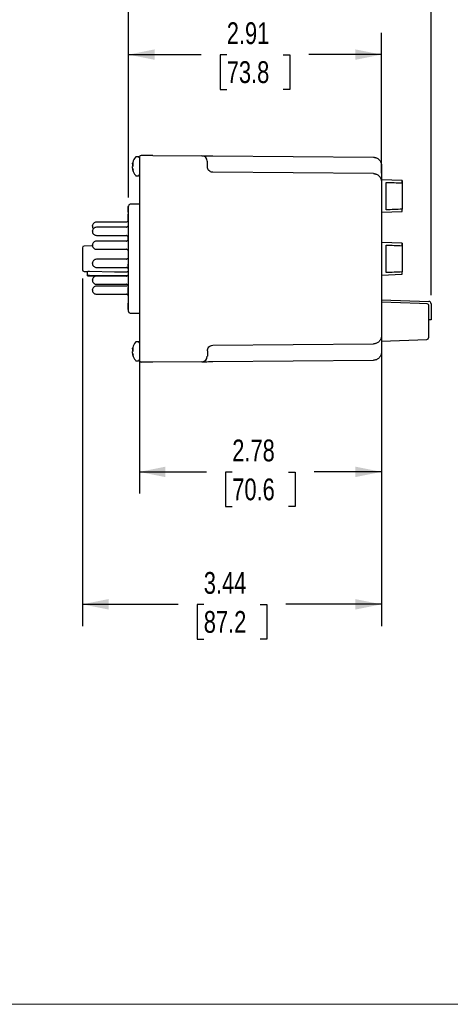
# Model space of a CAD drawing. Header units: inches. Extents: x 0 to 22, y 0 to 17.
# Tile 6 of 17: x 7.5 to 12.5, y 0 to 11.3. Entities that reach past the tile are written whole.
import ezdxf

# ---------------------------------------------------------------- set-up
doc = ezdxf.new("R2010")
doc.units = ezdxf.units.IN
doc.header["$LTSCALE"] = 2
doc.header["$MEASUREMENT"] = 0
doc.linetypes.add('SLD-Solid', pattern=[0])
doc.layers.add('DIMENSIONS', color=140, linetype='SLD-Solid', lineweight=25)
doc.layers.add('SLD-DEFPOINTS', color=7, linetype='Continuous')
doc.styles.add('SLDTEXTSTYLE0', font='TXT', dxfattribs={"width": 0.75})
doc.dimstyles.new('SLDDIMSTYLE1', dxfattribs={"dimtxt": 0.25, "dimasz": 0.3, "dimexe": 0, "dimexo": 0.0625, "dimgap": 0.0625, "dimtad": 0, "dimtih": 1, "dimtoh": 1, "dimrnd": 1e-09, "dimzin": 12, "dimdsep": 46, "dimtxsty": 'SLDTEXTSTYLE0', "dimsah": 1, "dimcen": 0.09, "dimadec": 0, "dimazin": 3, "dimtfac": 1, "dimtofl": 0, "dimtmove": 0, "dimatfit": 3, "dimfxl": 0, "dimfrac": 2, "dimtolj": 1, "dimtzin": 12, "dimarcsym": 0})

# ---------------------------------------------------------------- blocks, each defined once
blk = doc.blocks.new('Block2')
at = {"color": 7, "linetype": 'SLD-Solid', "lineweight": 18}
blk.add_line((22, 0), (0, 0), dxfattribs=at)
blk = doc.blocks.new('_D_2')
at = {"layer": 'DIMENSIONS'}
for p, q in [((8.761, 9.268), (8.761, 11.157)), ((11.667, 9.546), (11.667, 11.157)), ((8.761, 10.907), (9.595, 10.907)), ((9.89, 10.905), (9.814, 10.905)), ((9.814, 10.905), (9.814, 10.508)), ((10.537, 10.905), (10.613, 10.905)), ((10.613, 10.905), (10.613, 10.508)), ((11.667, 10.907), (10.832, 10.907)), ((9.814, 10.508), (9.89, 10.508)), ((10.613, 10.508), (10.537, 10.508))]:
    blk.add_line(p, q, dxfattribs=at)
for points in [[(8.761, 10.907), (9.061, 10.847), (9.061, 10.967)], [(11.667, 10.907), (11.367, 10.967), (11.367, 10.847)]]:
    blk.add_solid(points, dxfattribs=at)
at = {"layer": 'DIMENSIONS', "char_height": 0.25, "attachment_point": 1, "style": 'SLDTEXTSTYLE0'}
for s, insert in [('2.91', (9.89, 11.278)), ('73.8', (9.89, 10.831))]:
    blk.add_mtext(s, dxfattribs=dict(at, insert=insert))
blk = doc.blocks.new('_D_3')
at = {"layer": 'DIMENSIONS'}
for p, q in [((8.761, 9.268), (8.761, 12.677)), ((12.237, 8.145), (12.237, 12.677)), ((8.761, 12.427), (9.88, 12.427)), ((10.175, 12.426), (10.099, 12.426)), ((10.099, 12.426), (10.099, 12.029)), ((10.822, 12.426), (10.898, 12.426)), ((10.898, 12.426), (10.898, 12.029)), ((12.237, 12.427), (11.117, 12.427)), ((10.099, 12.029), (10.175, 12.029)), ((10.898, 12.029), (10.822, 12.029))]:
    blk.add_line(p, q, dxfattribs=at)
for points in [[(8.761, 12.427), (9.061, 12.367), (9.061, 12.487)], [(12.237, 12.427), (11.937, 12.487), (11.937, 12.367)]]:
    blk.add_solid(points, dxfattribs=at)
at = {"layer": 'DIMENSIONS', "char_height": 0.25, "attachment_point": 1, "style": 'SLDTEXTSTYLE0'}
for s, insert in [('3.48', (10.175, 12.799)), ('88.3', (10.175, 12.351))]:
    blk.add_mtext(s, dxfattribs=dict(at, insert=insert))
blk = doc.blocks.new('_D_4')
at = {"layer": 'DIMENSIONS'}
for p, q in [((11.667, 7.579), (11.667, 5.865)), ((8.886, 7.4), (8.886, 5.865)), ((8.886, 6.115), (9.657, 6.115)), ((9.953, 6.113), (9.877, 6.113)), ((9.877, 6.113), (9.877, 5.716)), ((10.599, 6.113), (10.675, 6.113)), ((10.675, 6.113), (10.675, 5.716)), ((11.667, 6.115), (10.895, 6.115)), ((9.877, 5.716), (9.953, 5.716)), ((10.675, 5.716), (10.599, 5.716))]:
    blk.add_line(p, q, dxfattribs=at)
for points in [[(8.886, 6.115), (9.186, 6.055), (9.186, 6.175)], [(11.667, 6.115), (11.367, 6.175), (11.367, 6.055)]]:
    blk.add_solid(points, dxfattribs=at)
at = {"layer": 'DIMENSIONS', "char_height": 0.25, "attachment_point": 1, "style": 'SLDTEXTSTYLE0'}
for s, insert in [('2.78', (9.953, 6.486)), ('70.6', (9.953, 6.039))]:
    blk.add_mtext(s, dxfattribs=dict(at, insert=insert))
blk = doc.blocks.new('_D_5')
at = {"layer": 'DIMENSIONS'}
for p, q in [((8.232, 8.337), (8.232, 4.344)), ((11.667, 7.579), (11.667, 4.344)), ((8.232, 4.594), (9.33, 4.594)), ((9.626, 4.592), (9.55, 4.592)), ((9.55, 4.592), (9.55, 4.195)), ((10.272, 4.592), (10.348, 4.592)), ((10.348, 4.592), (10.348, 4.195)), ((11.667, 4.594), (10.568, 4.594)), ((9.55, 4.195), (9.626, 4.195)), ((10.348, 4.195), (10.272, 4.195))]:
    blk.add_line(p, q, dxfattribs=at)
for points in [[(8.232, 4.594), (8.532, 4.534), (8.532, 4.654)], [(11.667, 4.594), (11.367, 4.654), (11.367, 4.534)]]:
    blk.add_solid(points, dxfattribs=at)
at = {"layer": 'DIMENSIONS', "char_height": 0.25, "attachment_point": 1, "style": 'SLDTEXTSTYLE0'}
for s, insert in [('3.44', (9.626, 4.965)), ('87.2', (9.626, 4.517))]:
    blk.add_mtext(s, dxfattribs=dict(at, insert=insert))

msp = doc.modelspace()

# ---------------------------------------------------------------- linework, layer by layer
for p, q in [((8.871, 9.735), (8.852, 9.735)), ((8.886, 9.73), (8.886, 9.625)), ((9.042, 9.75), (8.906, 9.75)), ((9.042, 9.75), (9.605, 9.745)), ((9.728, 9.744), (11.573, 9.728)), ((8.816, 9.652), (8.808, 9.653)), ((8.816, 9.631), (8.816, 9.662)), ((8.886, 9.625), (8.886, 7.5)), ((9.667, 9.619), (9.667, 9.625)), ((11.667, 9.634), (11.667, 9.625)), ((11.667, 9.625), (11.667, 9.446)), ((8.81, 9.597), (8.808, 9.597)), ((8.816, 9.567), (8.816, 9.579)), ((8.852, 9.516), (8.871, 9.516)), ((11.573, 9.54), (9.728, 9.557)), ((11.903, 9.46), (11.667, 9.468)), ((11.667, 9.468), (11.667, 9.446)), ((11.667, 9.446), (11.667, 7.679)), ((11.719, 9.124), (11.719, 9.44)), ((11.903, 9.433), (11.903, 9.46)), ((11.903, 9.46), (11.905, 9.46)), ((11.903, 9.433), (11.903, 9.296)), ((11.905, 9.46), (11.905, 9.296)), ((11.903, 9.296), (11.903, 9.131)), ((11.903, 9.296), (11.905, 9.296)), ((8.761, 9.164), (8.753, 9.164)), ((8.761, 7.958), (8.761, 9.168)), ((8.886, 9.188), (8.781, 9.188)), ((8.761, 9.145), (8.753, 9.145)), ((8.753, 9.127), (8.753, 9.098)), ((8.761, 9.098), (8.753, 9.098)), ((8.761, 9.073), (8.753, 9.073)), ((8.761, 9.066), (8.753, 9.066)), ((8.753, 9.066), (8.753, 9.063)), ((8.761, 9.063), (8.753, 9.063)), ((8.761, 9.062), (8.753, 9.062)), ((8.753, 9.062), (8.753, 9.057)), ((8.761, 9.057), (8.753, 9.057)), ((8.753, 9.057), (8.753, 9.026)), ((11.667, 9.096), (11.903, 9.104)), ((11.903, 9.104), (11.903, 9.131)), ((8.348, 8.938), (8.348, 8.943)), ((8.348, 8.938), (8.348, 8.933)), ((8.738, 8.984), (8.393, 8.984)), ((8.761, 9.026), (8.753, 9.026)), ((8.753, 9.026), (8.753, 9.01)), ((8.753, 9.01), (8.761, 9.01)), ((8.753, 9.01), (8.753, 9.005)), ((8.761, 9.005), (8.753, 9.005)), ((8.348, 8.878), (8.348, 8.883)), ((8.348, 8.883), (8.348, 8.883)), ((8.348, 8.878), (8.348, 8.873)), ((8.738, 8.924), (8.393, 8.924)), ((8.393, 8.831), (8.738, 8.831)), ((8.761, 8.825), (8.753, 8.825)), ((8.761, 8.824), (8.753, 8.824)), ((8.349, 8.71), (8.251, 8.708)), ((8.348, 8.719), (8.348, 8.724)), ((8.348, 8.724), (8.348, 8.724)), ((8.348, 8.719), (8.348, 8.714)), ((8.738, 8.765), (8.393, 8.765)), ((8.753, 8.815), (8.753, 8.813)), ((8.761, 8.812), (8.753, 8.812)), ((8.761, 8.785), (8.753, 8.785)), ((8.753, 8.783), (8.761, 8.783)), ((8.761, 8.775), (8.753, 8.775)), ((8.753, 8.774), (8.761, 8.774)), ((11.903, 8.74), (11.667, 8.748)), ((11.719, 8.404), (11.719, 8.72)), ((11.903, 8.712), (11.903, 8.74)), ((11.903, 8.74), (11.905, 8.74)), ((11.903, 8.712), (11.903, 8.576)), ((11.905, 8.74), (11.905, 8.576)), ((8.232, 8.688), (8.232, 8.437)), ((8.393, 8.672), (8.738, 8.672)), ((8.348, 8.51), (8.348, 8.515)), ((8.348, 8.51), (8.348, 8.505)), ((8.738, 8.556), (8.393, 8.556)), ((8.761, 8.502), (8.753, 8.502)), ((8.761, 8.502), (8.753, 8.502)), ((8.753, 8.492), (8.753, 8.469)), ((11.903, 8.576), (11.903, 8.411)), ((11.903, 8.576), (11.905, 8.576)), ((8.251, 8.417), (8.292, 8.416)), ((8.292, 8.367), (8.292, 8.417)), ((8.312, 8.369), (8.748, 8.369)), ((8.393, 8.463), (8.738, 8.463)), ((8.761, 8.469), (8.753, 8.469)), ((8.753, 8.469), (8.753, 8.465)), ((8.761, 8.465), (8.753, 8.465)), ((8.753, 8.464), (8.761, 8.464)), ((11.667, 8.376), (11.903, 8.384)), ((11.903, 8.384), (11.903, 8.411)), ((8.292, 8.367), (8.292, 8.366)), ((8.292, 8.366), (8.745, 8.366)), ((8.348, 8.317), (8.348, 8.322)), ((8.348, 8.322), (8.348, 8.322)), ((8.348, 8.317), (8.348, 8.312)), ((8.738, 8.363), (8.393, 8.363)), ((8.393, 8.27), (8.738, 8.27)), ((8.348, 8.203), (8.348, 8.208)), ((8.348, 8.208), (8.348, 8.208)), ((8.348, 8.203), (8.348, 8.198)), ((8.738, 8.249), (8.393, 8.249)), ((8.393, 8.156), (8.738, 8.156)), ((8.761, 8.234), (8.753, 8.234)), ((8.761, 8.223), (8.753, 8.223)), ((8.753, 8.185), (8.761, 8.185)), ((8.753, 8.179), (8.761, 8.179)), ((8.753, 8.178), (8.753, 8.154)), ((8.761, 8.154), (8.753, 8.154)), ((8.753, 8.154), (8.753, 8.149)), ((8.761, 8.149), (8.753, 8.149)), ((8.754, 8.145), (8.753, 8.145)), ((8.753, 8.145), (8.753, 8.145)), ((8.761, 8.054), (8.753, 8.054)), ((8.753, 8.054), (8.753, 7.995)), ((11.667, 8.092), (12.21, 8.073)), ((11.667, 8.092), (11.667, 8.066)), ((12.237, 8.045), (12.237, 7.861)), ((8.761, 7.995), (8.753, 7.995)), ((8.753, 7.995), (8.753, 7.993)), ((8.761, 7.993), (8.753, 7.993)), ((8.753, 7.993), (8.753, 7.983)), ((8.761, 7.983), (8.753, 7.983)), ((8.753, 7.983), (8.753, 7.981)), ((8.761, 7.981), (8.753, 7.981)), ((8.781, 7.938), (8.886, 7.938)), ((12.207, 8.028), (12.207, 7.655)), ((12.237, 7.861), (12.207, 7.861)), ((8.871, 7.61), (8.852, 7.61)), ((8.874, 7.609), (8.871, 7.61)), ((9.728, 7.569), (11.573, 7.585)), ((11.667, 7.679), (11.667, 7.5)), ((11.667, 7.672), (11.667, 7.617)), ((11.667, 7.617), (12.188, 7.635)), ((8.816, 7.527), (8.808, 7.528)), ((8.81, 7.472), (8.808, 7.472)), ((8.816, 7.506), (8.816, 7.537)), ((8.886, 7.5), (8.886, 7.395)), ((9.667, 7.506), (9.667, 7.5)), ((11.667, 7.5), (11.667, 7.491)), ((8.816, 7.442), (8.816, 7.454)), ((8.852, 7.391), (8.871, 7.391)), ((9.042, 7.375), (8.906, 7.375)), ((9.605, 7.38), (9.042, 7.375)), ((9.728, 7.381), (11.573, 7.397))]:
    msp.add_line(p, q)
at = {"flags": 128}
for points in [[(8.81, 9.653), (8.81, 9.651), (8.809, 9.648)], [(8.747, 8.827), (8.751, 8.822), (8.753, 8.82)], [(8.753, 8.776), (8.751, 8.774), (8.747, 8.769)], [(8.312, 8.42), (8.6, 8.414), (8.747, 8.412)], [(8.753, 8.26), (8.751, 8.258), (8.747, 8.253)], [(11.667, 8.066), (12.101, 8.051), (12.188, 8.048)], [(8.81, 7.528), (8.81, 7.526), (8.809, 7.523)]]:
    msp.add_lwpolyline(points, dxfattribs=at)
for centre, radius, start, end in [((8.975, 9.625), 0.17, 142.2903, 164.8696), ((8.906, 9.73), 0.02, 90, 180), ((9.604, 9.683), 0.0625, 0, 89.5), ((8.95, 9.632), 0.144, 164.8695, 168.2788), ((8.842, 9.636), 0.0367, 134.7654, 151.9962), ((8.851, 9.601), 0.046, 139.0278, 153.8448), ((8.845, 9.646), 0.0395, 205.6214, 211.6382), ((8.958, 9.633), 0.152, 191.5878, 200.536), ((8.95, 9.618), 0.144, 191.7237, 200.9988), ((8.975, 9.625), 0.17, 195.1304, 217.7097), ((8.781, 9.168), 0.02, 90, 180), ((8.738, 8.994), 0.01, 270, 325.0586), ((8.769, 8.973), 0.0274, 108.0399, 145.0586), ((8.769, 8.913), 0.0274, 108.0399, 145.0586), ((8.738, 8.934), 0.01, 270, 325.0586), ((8.738, 8.821), 0.01, 34.9414, 90), ((8.252, 8.688), 0.02, 91, 180), ((8.738, 8.775), 0.01, 270, 325.0586), ((8.738, 8.662), 0.01, 34.9414, 90), ((8.769, 8.684), 0.0274, 214.9414, 251.9601), ((8.738, 8.566), 0.01, 270, 325.0586), ((8.769, 8.545), 0.0274, 108.0399, 145.0586), ((8.252, 8.437), 0.02, 180, 269), ((8.738, 8.453), 0.01, 34.9414, 90), ((8.769, 8.475), 0.0274, 214.9414, 251.9601), ((8.769, 8.352), 0.0274, 108.0399, 145.0586), ((8.738, 8.373), 0.01, 270, 325.0586), ((8.738, 8.26), 0.01, 34.9414, 90), ((8.769, 8.282), 0.0274, 214.9414, 251.9601), ((8.738, 8.259), 0.01, 270, 325.0586), ((8.738, 8.146), 0.01, 34.9414, 90), ((8.769, 8.168), 0.0274, 214.9414, 251.9601), ((12.209, 8.045), 0.0276, 0, 88.0014), ((8.781, 7.958), 0.02, 180, 270), ((8.975, 7.5), 0.17, 142.2903, 164.8696), ((12.187, 7.655), 0.0197, 272, 0), ((8.95, 7.507), 0.144, 164.8695, 168.2788), ((8.842, 7.511), 0.0367, 134.7654, 151.9962), ((8.851, 7.476), 0.046, 139.0278, 153.8448), ((8.845, 7.521), 0.0395, 205.6214, 211.6382), ((8.958, 7.508), 0.152, 191.5878, 200.536), ((8.95, 7.493), 0.144, 191.7237, 200.9988), ((8.975, 7.5), 0.17, 195.1304, 217.7097), ((8.906, 7.395), 0.02, 180, 270), ((9.604, 7.442), 0.0625, 270.5, 0)]:
    msp.add_arc(centre, radius, start, end)
for points, knots in [([(8.852, 9.735), (8.851, 9.734), (8.849, 9.734), (8.846, 9.733), (8.843, 9.731), (8.842, 9.73), (8.841, 9.729)], [0, 0, 0, 0, 0.246718, 0.5, 0.753282, 1, 1, 1, 1]), ([(8.852, 9.735), (8.851, 9.734), (8.849, 9.734), (8.846, 9.733), (8.843, 9.731), (8.842, 9.73), (8.841, 9.729)], [0, 0, 0, 0, 0.246718, 0.5, 0.753282, 1, 1, 1, 1]), ([(8.886, 9.72), (8.885, 9.722), (8.885, 9.725), (8.883, 9.729), (8.879, 9.732), (8.875, 9.734), (8.871, 9.734), (8.87, 9.734)], [0, 0, 0, 0, 0.178815, 0.371707, 0.569775, 0.795411, 1, 1, 1, 1]), ([(9.605, 9.745), (9.605, 9.745), (9.605, 9.745), (9.605, 9.745), (9.606, 9.745), (9.607, 9.745), (9.609, 9.745), (9.611, 9.745), (9.615, 9.745), (9.624, 9.745), (9.64, 9.745), (9.66, 9.745), (9.678, 9.744), (9.694, 9.744), (9.705, 9.744), (9.717, 9.744), (9.725, 9.744), (9.728, 9.744)], [0, 0, 0, 0, 0.034564, 0.068884, 0.103058, 0.137187, 0.171371, 0.205709, 0.2403, 0.370106, 0.500022, 0.629831, 0.759748, 0.820058, 0.879846, 0.939649, 1, 1, 1, 1]), ([(11.573, 9.728), (11.575, 9.728), (11.579, 9.728), (11.585, 9.727), (11.591, 9.726), (11.597, 9.725), (11.602, 9.723), (11.612, 9.72), (11.625, 9.713), (11.639, 9.701), (11.652, 9.686), (11.659, 9.672), (11.663, 9.659), (11.666, 9.647), (11.666, 9.639), (11.667, 9.634)], [0, 0, 0, 0, 0.038573, 0.077327, 0.116279, 0.155445, 0.194842, 0.234485, 0.359505, 0.491602, 0.615402, 0.754057, 0.81784, 0.899824, 1, 1, 1, 1]), ([(8.808, 9.654), (8.808, 9.655), (8.809, 9.657), (8.809, 9.659), (8.809, 9.66)], [0, 0, 0, 0, 0.5, 1, 1, 1, 1]), ([(8.808, 9.654), (8.808, 9.655), (8.809, 9.657), (8.809, 9.659), (8.809, 9.66)], [0, 0, 0, 0, 0.5, 1, 1, 1, 1]), ([(8.808, 9.653), (8.808, 9.653), (8.808, 9.653), (8.808, 9.653), (8.808, 9.653), (8.808, 9.653), (8.808, 9.654), (8.808, 9.654), (8.808, 9.654), (8.808, 9.654)], [0, 0, 0, 0, 0.00002970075, 0.00002970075, 0.00002970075, 0.00005940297, 0.00005940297, 0.00005940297, 0.00006914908, 0.00006914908, 0.00006914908, 0.00006914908]), ([(8.809, 9.653), (8.809, 9.653), (8.809, 9.653), (8.808, 9.653), (8.808, 9.653)], [0, 0, 0, 0, 0.5, 1, 1, 1, 1]), ([(8.809, 9.647), (8.809, 9.645), (8.809, 9.642), (8.808, 9.639), (8.808, 9.638)], [0, 0, 0, 0, 0.5, 1, 1, 1, 1]), ([(8.808, 9.638), (8.808, 9.638), (8.808, 9.637), (8.808, 9.637), (8.808, 9.637), (8.808, 9.636), (8.808, 9.636), (8.808, 9.636), (8.808, 9.636), (8.808, 9.636)], [0, 0, 0, 0, 0.00002970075, 0.00002970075, 0.00002970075, 0.00005940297, 0.00005940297, 0.00005940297, 0.00006914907, 0.00006914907, 0.00006914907, 0.00006914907]), ([(8.808, 9.636), (8.808, 9.635), (8.809, 9.633), (8.809, 9.63), (8.809, 9.629)], [0, 0, 0, 0, 0.5, 1, 1, 1, 1]), ([(8.808, 9.615), (8.808, 9.616), (8.809, 9.618), (8.809, 9.62), (8.809, 9.621)], [0, 0, 0, 0, 0.5, 1, 1, 1, 1]), ([(8.808, 9.615), (8.808, 9.616), (8.809, 9.618), (8.809, 9.62), (8.809, 9.621)], [0, 0, 0, 0, 0.5, 1, 1, 1, 1]), ([(8.808, 9.612), (8.808, 9.612), (8.808, 9.613), (8.808, 9.613), (8.808, 9.614), (8.808, 9.614), (8.808, 9.614), (8.808, 9.614), (8.808, 9.614), (8.808, 9.615)], [0, 0, 0, 0, 0.00002970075, 0.00002970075, 0.00002970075, 0.00005940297, 0.00005940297, 0.00005940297, 0.00006914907, 0.00006914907, 0.00006914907, 0.00006914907]), ([(8.809, 9.604), (8.809, 9.605), (8.809, 9.608), (8.808, 9.611), (8.808, 9.612)], [0, 0, 0, 0, 0.5, 1, 1, 1, 1]), ([(9.728, 9.557), (9.72, 9.557), (9.712, 9.558), (9.697, 9.565), (9.69, 9.569), (9.679, 9.581), (9.674, 9.588), (9.668, 9.603), (9.667, 9.611), (9.667, 9.619)], [0, 0, 0, 0, 0.25, 0.25, 0.5, 0.5, 0.75, 0.75, 1, 1, 1, 1]), ([(8.808, 9.597), (8.808, 9.597), (8.808, 9.597), (8.808, 9.597), (8.808, 9.597), (8.808, 9.597), (8.808, 9.596), (8.808, 9.596), (8.808, 9.596), (8.808, 9.596)], [0, 0, 0, 0, 0.00002970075, 0.00002970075, 0.00002970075, 0.00005940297, 0.00005940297, 0.00005940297, 0.00006914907, 0.00006914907, 0.00006914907, 0.00006914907]), ([(8.808, 9.596), (8.808, 9.595), (8.809, 9.593), (8.809, 9.591), (8.809, 9.59)], [0, 0, 0, 0, 0.5000001, 1, 1, 1, 1]), ([(8.841, 9.521), (8.842, 9.52), (8.843, 9.519), (8.846, 9.517), (8.849, 9.516), (8.851, 9.516), (8.852, 9.516)], [0, 0, 0, 0, 0.246564, 0.499844, 0.753205, 1, 1, 1, 1]), ([(8.87, 9.516), (8.871, 9.516), (8.874, 9.516), (8.878, 9.517), (8.882, 9.52), (8.885, 9.525), (8.885, 9.528), (8.886, 9.53)], [0, 0, 0, 0, 0.172217, 0.3609022, 0.5582955, 0.7878559, 1, 1, 1, 1]), ([(11.573, 9.54), (11.575, 9.54), (11.579, 9.54), (11.585, 9.54), (11.591, 9.539), (11.597, 9.537), (11.602, 9.536), (11.612, 9.532), (11.625, 9.525), (11.639, 9.513), (11.652, 9.498), (11.659, 9.484), (11.663, 9.471), (11.666, 9.46), (11.666, 9.451), (11.667, 9.446)], [0, 0, 0, 0, 0.0385726, 0.0773268, 0.116279, 0.1554454, 0.1948423, 0.2344851, 0.359505, 0.4916019, 0.6154016, 0.754057, 0.8178399, 0.8998244, 1, 1, 1, 1]), ([(8.753, 9.164), (8.753, 9.164), (8.753, 9.164), (8.753, 9.163), (8.753, 9.162), (8.753, 9.161), (8.753, 9.16), (8.753, 9.158), (8.753, 9.156), (8.753, 9.154), (8.753, 9.152), (8.753, 9.15), (8.753, 9.147), (8.753, 9.146), (8.753, 9.145)], [0, 0, 0, 0, 0.084339, 0.167061, 0.249579, 0.33294, 0.416119, 0.49776, 0.580626, 0.664858, 0.749533, 0.832448, 0.915661, 1, 1, 1, 1]), ([(8.753, 9.145), (8.753, 9.144), (8.753, 9.143), (8.753, 9.141), (8.753, 9.139), (8.753, 9.137), (8.753, 9.136), (8.753, 9.135), (8.753, 9.133), (8.753, 9.132), (8.753, 9.131), (8.753, 9.13), (8.753, 9.128), (8.753, 9.127), (8.753, 9.127)], [0, 0, 0, 0, 0.097806, 0.199612, 0.305296, 0.415817, 0.474241, 0.537287, 0.603386, 0.674311, 0.74953, 0.828608, 0.912043, 1, 1, 1, 1]), ([(8.753, 9.073), (8.753, 9.073), (8.753, 9.073), (8.753, 9.071), (8.753, 9.068), (8.753, 9.066), (8.753, 9.066)], [0, 0, 0, 0, 0.173945, 0.536417, 0.91103, 1, 1, 1, 1]), ([(8.393, 8.984), (8.387, 8.983), (8.374, 8.982), (8.36, 8.971), (8.35, 8.957), (8.348, 8.947), (8.348, 8.943)], [0, 0, 0, 0, 0.2796651, 0.5593303, 0.7796651, 1, 1, 1, 1]), ([(8.348, 8.933), (8.349, 8.926), (8.35, 8.917), (8.357, 8.91), (8.359, 8.908)], [0, 0, 0, 0, 0.6880766, 1, 1, 1, 1]), ([(8.393, 8.924), (8.387, 8.923), (8.374, 8.922), (8.36, 8.911), (8.35, 8.897), (8.348, 8.887), (8.348, 8.883)], [0, 0, 0, 0, 0.279665, 0.55933, 0.779665, 1, 1, 1, 1]), ([(8.348, 8.873), (8.349, 8.866), (8.352, 8.854), (8.364, 8.84), (8.378, 8.832), (8.388, 8.832), (8.393, 8.831)], [0, 0, 0, 0, 0.279665, 0.55933, 0.779665, 1, 1, 1, 1]), ([(8.753, 8.824), (8.753, 8.824), (8.753, 8.823), (8.753, 8.822), (8.753, 8.821), (8.753, 8.819), (8.753, 8.818), (8.753, 8.816), (8.753, 8.814), (8.753, 8.812), (8.753, 8.812)], [0, 0, 0, 0, 0.118589, 0.236047, 0.353804, 0.473071, 0.596333, 0.724115, 0.858198, 1, 1, 1, 1]), ([(8.393, 8.765), (8.387, 8.764), (8.374, 8.763), (8.36, 8.752), (8.35, 8.738), (8.348, 8.728), (8.348, 8.724)], [0, 0, 0, 0, 0.279665, 0.55933, 0.779665, 1, 1, 1, 1]), ([(8.348, 8.714), (8.349, 8.707), (8.352, 8.695), (8.364, 8.681), (8.378, 8.673), (8.388, 8.673), (8.393, 8.672)], [0, 0, 0, 0, 0.279665, 0.55933, 0.779665, 1, 1, 1, 1]), ([(8.753, 8.812), (8.753, 8.811), (8.753, 8.809), (8.753, 8.807), (8.753, 8.805), (8.753, 8.803), (8.753, 8.801), (8.753, 8.799), (8.753, 8.797), (8.753, 8.795), (8.753, 8.793), (8.753, 8.792), (8.753, 8.79), (8.753, 8.789), (8.753, 8.788), (8.753, 8.787), (8.753, 8.786), (8.753, 8.785), (8.753, 8.785)], [0, 0, 0, 0, 0.079219, 0.154058, 0.224712, 0.292325, 0.357106, 0.420312, 0.482874, 0.545241, 0.606893, 0.666034, 0.723478, 0.779476, 0.834518, 0.889672, 0.944355, 1, 1, 1, 1]), ([(8.753, 8.78), (8.753, 8.779), (8.753, 8.777), (8.753, 8.776), (8.753, 8.775)], [0, 0, 0, 0, 0.381034, 1, 1, 1, 1]), ([(8.753, 8.775), (8.753, 8.775), (8.753, 8.774), (8.753, 8.774), (8.753, 8.774)], [0, 0, 0, 0, 0.835743, 1, 1, 1, 1]), ([(8.393, 8.556), (8.387, 8.555), (8.374, 8.554), (8.36, 8.543), (8.35, 8.529), (8.348, 8.519), (8.348, 8.515)], [0, 0, 0, 0, 0.279665, 0.55933, 0.779665, 1, 1, 1, 1]), ([(8.348, 8.505), (8.349, 8.498), (8.352, 8.486), (8.364, 8.472), (8.378, 8.464), (8.388, 8.464), (8.393, 8.463)], [0, 0, 0, 0, 0.2796651, 0.5593303, 0.7796651, 1, 1, 1, 1]), ([(8.753, 8.502), (8.753, 8.502), (8.753, 8.501), (8.753, 8.501), (8.753, 8.5), (8.753, 8.499), (8.753, 8.498), (8.753, 8.498), (8.753, 8.497), (8.753, 8.496), (8.753, 8.495), (8.753, 8.494), (8.753, 8.493), (8.753, 8.492), (8.753, 8.492)], [0, 0, 0, 0, 0.098543, 0.200236, 0.305955, 0.416481, 0.474975, 0.537591, 0.604062, 0.674797, 0.749332, 0.829001, 0.912089, 1, 1, 1, 1]), ([(8.292, 8.417), (8.292, 8.417), (8.294, 8.418), (8.301, 8.419), (8.306, 8.42), (8.312, 8.42)], [0, 0, 0, 0, 0.5, 0.5, 1, 1, 1, 1]), ([(8.312, 8.369), (8.306, 8.369), (8.301, 8.369), (8.294, 8.368), (8.292, 8.367), (8.292, 8.367)], [0, 0, 0, 0, 0.5, 0.5, 1, 1, 1, 1]), ([(8.761, 8.409), (8.758, 8.41), (8.754, 8.412), (8.749, 8.412), (8.747, 8.412)], [0, 0, 0, 0, 0.607537, 1, 1, 1, 1]), ([(8.393, 8.363), (8.387, 8.362), (8.374, 8.361), (8.36, 8.35), (8.35, 8.336), (8.348, 8.326), (8.348, 8.322)], [0, 0, 0, 0, 0.279665, 0.55933, 0.779665, 1, 1, 1, 1]), ([(8.348, 8.312), (8.349, 8.305), (8.352, 8.293), (8.364, 8.279), (8.378, 8.271), (8.388, 8.271), (8.393, 8.27)], [0, 0, 0, 0, 0.279665, 0.55933, 0.779665, 1, 1, 1, 1]), ([(8.393, 8.249), (8.387, 8.248), (8.374, 8.247), (8.36, 8.236), (8.35, 8.222), (8.348, 8.212), (8.348, 8.208)], [0, 0, 0, 0, 0.279665, 0.55933, 0.779665, 1, 1, 1, 1]), ([(8.348, 8.198), (8.349, 8.191), (8.352, 8.179), (8.364, 8.165), (8.378, 8.157), (8.388, 8.157), (8.393, 8.156)], [0, 0, 0, 0, 0.279665, 0.55933, 0.779665, 1, 1, 1, 1]), ([(8.753, 8.234), (8.753, 8.234), (8.753, 8.234), (8.753, 8.23), (8.753, 8.225), (8.753, 8.223)], [0, 0, 0, 0, 0.130084, 0.502655, 1, 1, 1, 1]), ([(8.753, 8.223), (8.753, 8.222), (8.753, 8.221), (8.753, 8.219), (8.753, 8.217), (8.753, 8.215), (8.753, 8.214), (8.753, 8.212), (8.753, 8.21), (8.753, 8.209), (8.753, 8.207), (8.753, 8.205), (8.753, 8.204), (8.753, 8.202), (8.753, 8.201), (8.753, 8.199), (8.753, 8.197), (8.753, 8.196), (8.753, 8.194), (8.753, 8.193), (8.753, 8.192), (8.753, 8.19), (8.753, 8.189), (8.753, 8.188), (8.753, 8.187), (8.753, 8.186), (8.753, 8.185)], [0, 0, 0, 0, 0.064863, 0.126601, 0.185083, 0.240407, 0.292472, 0.341578, 0.387937, 0.431893, 0.473509, 0.513822, 0.552778, 0.590456, 0.626953, 0.662754, 0.697805, 0.732608, 0.766764, 0.800498, 0.833475, 0.866276, 0.899412, 0.932464, 0.965916, 1, 1, 1, 1]), ([(8.753, 8.185), (8.753, 8.184), (8.753, 8.181), (8.753, 8.179), (8.753, 8.179), (8.753, 8.179)], [0, 0, 0, 0, 0.454152, 0.856624, 1, 1, 1, 1]), ([(12.188, 8.048), (12.193, 8.048), (12.198, 8.045), (12.204, 8.038), (12.207, 8.033), (12.207, 8.028)], [0, 0, 0, 0, 0.5, 0.5, 1, 1, 1, 1]), ([(8.852, 7.61), (8.851, 7.609), (8.849, 7.609), (8.846, 7.608), (8.843, 7.606), (8.842, 7.605), (8.841, 7.604)], [0, 0, 0, 0, 0.246718, 0.5, 0.753282, 1, 1, 1, 1]), ([(8.852, 7.61), (8.851, 7.609), (8.849, 7.609), (8.846, 7.608), (8.843, 7.606), (8.842, 7.605), (8.841, 7.604)], [0, 0, 0, 0, 0.246718, 0.5, 0.753282, 1, 1, 1, 1]), ([(8.886, 7.595), (8.885, 7.597), (8.885, 7.6), (8.883, 7.604), (8.879, 7.607), (8.875, 7.609), (8.871, 7.609), (8.87, 7.609)], [0, 0, 0, 0, 0.178815, 0.371707, 0.569775, 0.795411, 1, 1, 1, 1]), ([(11.667, 7.679), (11.666, 7.677), (11.666, 7.673), (11.666, 7.668), (11.665, 7.663), (11.664, 7.658), (11.663, 7.654), (11.662, 7.651), (11.661, 7.647), (11.658, 7.639), (11.652, 7.627), (11.639, 7.612), (11.625, 7.6), (11.61, 7.592), (11.597, 7.588), (11.585, 7.585), (11.577, 7.585), (11.573, 7.585)], [0, 0, 0, 0, 0.0397259, 0.0768899, 0.1114921, 0.1435324, 0.173011, 0.1999278, 0.224283, 0.246077, 0.3847195, 0.5085292, 0.6406135, 0.7656433, 0.8446347, 0.9227105, 1, 1, 1, 1]), ([(8.808, 7.529), (8.808, 7.53), (8.809, 7.532), (8.809, 7.534), (8.809, 7.535)], [0, 0, 0, 0, 0.5, 1, 1, 1, 1]), ([(8.808, 7.529), (8.808, 7.53), (8.809, 7.532), (8.809, 7.534), (8.809, 7.535)], [0, 0, 0, 0, 0.5, 1, 1, 1, 1]), ([(8.808, 7.528), (8.808, 7.528), (8.808, 7.528), (8.808, 7.528), (8.808, 7.528), (8.808, 7.528), (8.808, 7.529), (8.808, 7.529), (8.808, 7.529), (8.808, 7.529)], [0, 0, 0, 0, 0.00002970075, 0.00002970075, 0.00002970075, 0.00005940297, 0.00005940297, 0.00005940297, 0.00006914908, 0.00006914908, 0.00006914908, 0.00006914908]), ([(8.809, 7.528), (8.809, 7.528), (8.809, 7.528), (8.808, 7.528), (8.808, 7.528)], [0, 0, 0, 0, 0.5, 1, 1, 1, 1]), ([(8.809, 7.522), (8.809, 7.52), (8.809, 7.517), (8.808, 7.514), (8.808, 7.513)], [0, 0, 0, 0, 0.5, 1, 1, 1, 1]), ([(8.809, 7.522), (8.809, 7.52), (8.809, 7.517), (8.808, 7.514), (8.808, 7.513)], [0, 0, 0, 0, 0.5, 1, 1, 1, 1]), ([(8.808, 7.513), (8.808, 7.513), (8.808, 7.512), (8.808, 7.512), (8.808, 7.512), (8.808, 7.511), (8.808, 7.511), (8.808, 7.511), (8.808, 7.511), (8.808, 7.511)], [0, 0, 0, 0, 0.00002970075, 0.00002970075, 0.00002970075, 0.00005940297, 0.00005940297, 0.00005940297, 0.00006914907, 0.00006914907, 0.00006914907, 0.00006914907]), ([(8.808, 7.511), (8.808, 7.51), (8.809, 7.508), (8.809, 7.505), (8.809, 7.504)], [0, 0, 0, 0, 0.5, 1, 1, 1, 1]), ([(8.808, 7.511), (8.808, 7.51), (8.809, 7.508), (8.809, 7.505), (8.809, 7.504)], [0, 0, 0, 0, 0.5, 1, 1, 1, 1]), ([(8.808, 7.49), (8.808, 7.491), (8.809, 7.493), (8.809, 7.495), (8.809, 7.496)], [0, 0, 0, 0, 0.5000001, 1, 1, 1, 1]), ([(8.808, 7.49), (8.808, 7.491), (8.809, 7.493), (8.809, 7.495), (8.809, 7.496)], [0, 0, 0, 0, 0.5000001, 1, 1, 1, 1]), ([(8.808, 7.487), (8.808, 7.487), (8.808, 7.488), (8.808, 7.488), (8.808, 7.489), (8.808, 7.489), (8.808, 7.489), (8.808, 7.489), (8.808, 7.489), (8.808, 7.49)], [0, 0, 0, 0, 0.00002970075, 0.00002970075, 0.00002970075, 0.00005940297, 0.00005940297, 0.00005940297, 0.00006914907, 0.00006914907, 0.00006914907, 0.00006914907]), ([(8.809, 7.479), (8.809, 7.48), (8.809, 7.483), (8.808, 7.486), (8.808, 7.487)], [0, 0, 0, 0, 0.5, 1, 1, 1, 1]), ([(8.809, 7.479), (8.809, 7.48), (8.809, 7.483), (8.808, 7.486), (8.808, 7.487)], [0, 0, 0, 0, 0.5, 1, 1, 1, 1]), ([(8.808, 7.472), (8.808, 7.472), (8.808, 7.472), (8.808, 7.472), (8.808, 7.472), (8.808, 7.472), (8.808, 7.471), (8.808, 7.471), (8.808, 7.471), (8.808, 7.471)], [0, 0, 0, 0, 0.00002970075, 0.00002970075, 0.00002970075, 0.00005940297, 0.00005940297, 0.00005940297, 0.00006914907, 0.00006914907, 0.00006914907, 0.00006914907]), ([(8.808, 7.471), (8.808, 7.47), (8.809, 7.468), (8.809, 7.466), (8.809, 7.465)], [0, 0, 0, 0, 0.5, 1, 1, 1, 1]), ([(8.808, 7.471), (8.808, 7.47), (8.809, 7.468), (8.809, 7.466), (8.809, 7.465)], [0, 0, 0, 0, 0.5, 1, 1, 1, 1]), ([(9.667, 7.506), (9.667, 7.514), (9.668, 7.522), (9.674, 7.537), (9.679, 7.544), (9.69, 7.556), (9.697, 7.56), (9.712, 7.567), (9.72, 7.568), (9.728, 7.569)], [0, 0, 0, 0, 0.25, 0.25, 0.5, 0.5, 0.75, 0.75, 1, 1, 1, 1]), ([(9.667, 7.5), (9.667, 7.499), (9.667, 7.496), (9.667, 7.491), (9.667, 7.487), (9.667, 7.482), (9.667, 7.476), (9.667, 7.468), (9.667, 7.459), (9.667, 7.452), (9.667, 7.447), (9.667, 7.444), (9.667, 7.443), (9.667, 7.443), (9.667, 7.442)], [0, 0, 0, 0, 0.050312, 0.100176, 0.149903, 0.199806, 0.250195, 0.375003, 0.500054, 0.624862, 0.749914, 0.833464, 0.916342, 1, 1, 1, 1]), ([(11.667, 7.491), (11.666, 7.489), (11.666, 7.486), (11.666, 7.48), (11.665, 7.475), (11.664, 7.471), (11.663, 7.467), (11.662, 7.463), (11.661, 7.46), (11.658, 7.451), (11.652, 7.439), (11.639, 7.424), (11.625, 7.412), (11.61, 7.404), (11.597, 7.4), (11.585, 7.398), (11.577, 7.397), (11.573, 7.397)], [0, 0, 0, 0, 0.0397259, 0.0768899, 0.1114921, 0.1435324, 0.173011, 0.1999278, 0.224283, 0.246077, 0.3847195, 0.5085292, 0.6406135, 0.7656433, 0.8446347, 0.9227105, 1, 1, 1, 1]), ([(8.841, 7.396), (8.842, 7.395), (8.843, 7.394), (8.846, 7.392), (8.849, 7.391), (8.851, 7.391), (8.852, 7.391)], [0, 0, 0, 0, 0.246564, 0.499844, 0.753205, 1, 1, 1, 1]), ([(8.841, 7.396), (8.842, 7.395), (8.843, 7.394), (8.846, 7.392), (8.849, 7.391), (8.851, 7.391), (8.852, 7.391)], [0, 0, 0, 0, 0.246564, 0.499844, 0.753205, 1, 1, 1, 1]), ([(8.87, 7.391), (8.871, 7.391), (8.874, 7.391), (8.878, 7.392), (8.882, 7.395), (8.885, 7.4), (8.885, 7.403), (8.886, 7.405)], [0, 0, 0, 0, 0.172217, 0.360902, 0.558295, 0.787856, 1, 1, 1, 1]), ([(8.87, 7.391), (8.871, 7.391), (8.874, 7.391), (8.878, 7.392), (8.882, 7.395), (8.885, 7.4), (8.885, 7.403), (8.886, 7.405)], [0, 0, 0, 0, 0.172217, 0.360902, 0.558295, 0.787856, 1, 1, 1, 1]), ([(9.605, 7.38), (9.605, 7.38), (9.608, 7.38), (9.62, 7.38), (9.629, 7.38), (9.652, 7.38), (9.666, 7.381), (9.696, 7.381), (9.712, 7.381), (9.728, 7.381)], [0, 0, 0, 0, 0.25, 0.25, 0.5, 0.5, 0.75, 0.75, 1, 1, 1, 1])]:
    msp.add_open_spline(points, degree=3, knots=knots)
for points in [[(8.809, 9.66), (8.809, 9.66), (8.809, 9.661), (8.809, 9.661)], [(8.809, 9.653), (8.809, 9.653), (8.809, 9.653), (8.809, 9.653)], [(8.809, 9.648), (8.809, 9.648), (8.809, 9.647), (8.809, 9.647)], [(8.809, 9.629), (8.809, 9.629), (8.809, 9.629), (8.809, 9.629)], [(8.809, 9.621), (8.809, 9.621), (8.809, 9.621), (8.809, 9.621)], [(9.667, 9.625), (9.667, 9.657), (9.667, 9.683), (9.667, 9.683)], [(8.809, 9.602), (8.809, 9.603), (8.809, 9.603), (8.809, 9.604)], [(8.809, 9.59), (8.809, 9.59), (8.809, 9.589), (8.809, 9.589)], [(11.719, 9.44), (11.78, 9.438), (11.841, 9.435), (11.903, 9.433)], [(11.903, 9.131), (11.841, 9.129), (11.78, 9.126), (11.719, 9.124)], [(11.719, 8.72), (11.78, 8.717), (11.841, 8.715), (11.903, 8.712)], [(11.903, 8.411), (11.841, 8.409), (11.78, 8.406), (11.719, 8.404)], [(8.809, 7.535), (8.809, 7.535), (8.809, 7.536), (8.809, 7.536)], [(8.809, 7.528), (8.809, 7.528), (8.809, 7.528), (8.809, 7.528)], [(8.809, 7.523), (8.809, 7.523), (8.809, 7.522), (8.809, 7.522)], [(8.809, 7.504), (8.809, 7.504), (8.809, 7.504), (8.809, 7.504)], [(8.809, 7.496), (8.809, 7.496), (8.809, 7.496), (8.809, 7.496)], [(8.809, 7.477), (8.809, 7.478), (8.809, 7.478), (8.809, 7.479)], [(8.809, 7.465), (8.809, 7.465), (8.809, 7.464), (8.809, 7.464)]]:
    msp.add_open_spline(points, degree=3)

# ---------------------------------------------------------------- block references
at = {"layer": 'SLD-DEFPOINTS'}
msp.add_blockref('Block2', (0, 0), dxfattribs=at)

# ---------------------------------------------------------------- dimensions: what is measured, and where the dimension line sits
at = {"layer": 'DIMENSIONS'}
for base, p1, p2, picture, middle in [((12.237, 12.427), (8.761, 9.168), (12.237, 8.045), '_D_3', (10.499, 12.427)), ((11.667, 6.115), (8.886, 7.5), (11.667, 7.679), '_D_4', (10.276, 6.115))]:
    dim = msp.add_linear_dim(base=base, p1=p1, p2=p2, dimstyle='SLDDIMSTYLE1', dxfattribs=at)
    dim.commit()
    dim.dimension.update_dxf_attribs({"geometry": picture, "text_midpoint": middle, "dimtype": 160})
for base, p1, p2, angle, picture, middle in [((11.667, 10.907), (8.761, 9.168), (11.667, 9.446), 0, '_D_2', (10.214, 10.907)), ((11.666516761, 4.593973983), (8.231516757, 8.436709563), (11.666516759, 7.678646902), 0.000000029, '_D_5', (9.94901676, 4.593973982))]:
    dim = msp.add_linear_dim(base=base, p1=p1, p2=p2, angle=angle, dimstyle='SLDDIMSTYLE1', dxfattribs=at)
    dim.commit()
    dim.dimension.update_dxf_attribs({"geometry": picture, "text_midpoint": middle, "dimtype": 160})

doc.saveas('drawing.dxf')
